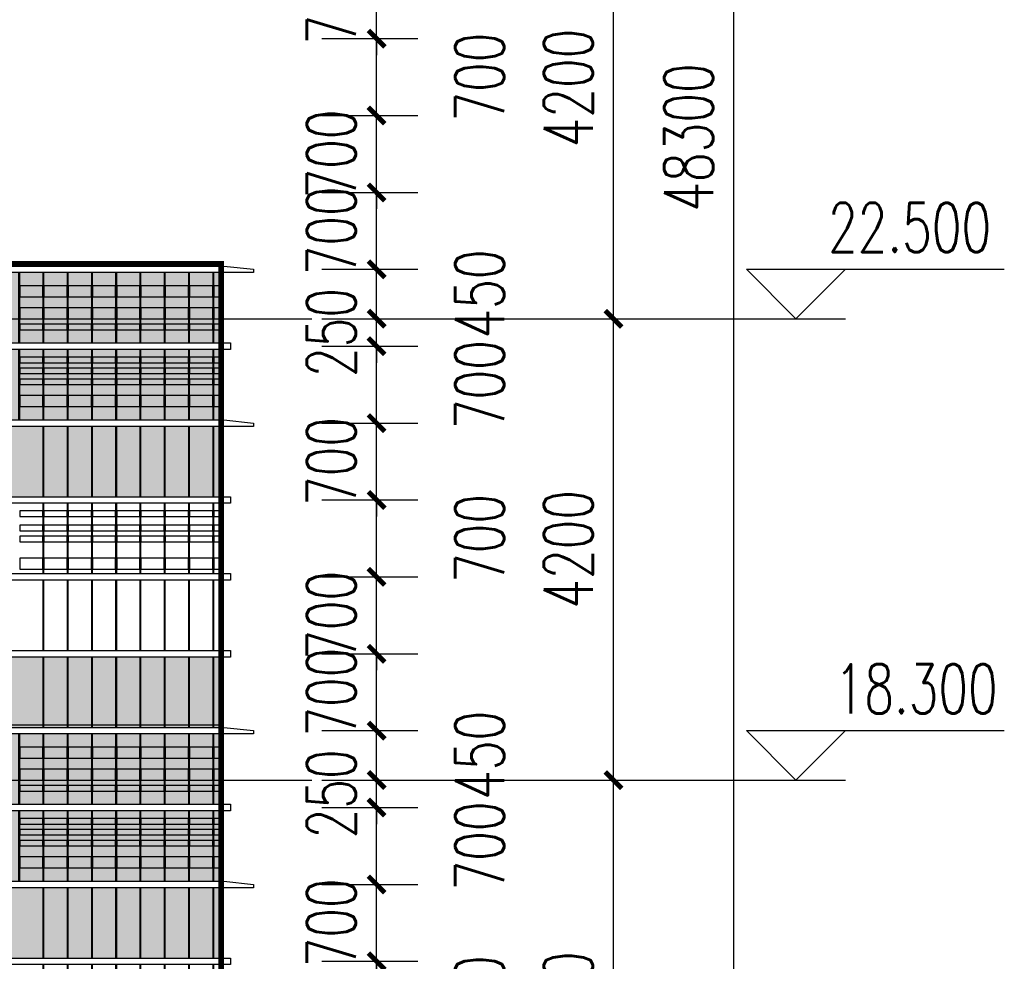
# Model space of a CAD drawing. Header units: millimetres. Extents: x 708158 to 1984082, y -168213 to -53.
# Tile 148 of 220: x 1010894 to 1019861, y -69307 to -60734. Entities that reach past the tile are written whole.
import ezdxf

# ---------------------------------------------------------------- set-up
doc = ezdxf.new("R2010")
doc.units = ezdxf.units.MM
doc.header["$LTSCALE"] = 1000
doc.linetypes.add('DOTE', pattern=[2.42, 2, -0.2, 0.02, -0.2])
doc.layers.get('0').update_dxf_attribs({"color": 8})
for name, color, linetype in [('A-AXIS', 1, 'DOTE'), ('A-看线', 63, 'Continuous'), ('DIM_ELEV', 3, 'Continuous'), ('PUB_DIM', 3, 'Continuous'), ('PUB_TEXT', 7, 'Continuous'), ('WINDOW', 4, 'Continuous'), ('立面加粗', 5, 'Continuous'), ('立面填充线2 穿孔板', 105, 'Continuous'), ('立面窗户线', 21, 'Continuous')]:
    doc.layers.add(name, color=color, linetype=linetype)
doc.styles.add('_TCH_DIM', font='SIMPLEX', dxfattribs={"bigfont": 'GBCBIG'})
doc.styles.add('_TCH_DIM_T3', font='SIMPLEX', dxfattribs={"width": 0.705882, "bigfont": 'GBCBIG'})
doc.dimstyles.new('_TCH_ARCH&&150', dxfattribs={"dimtxt": 446.25, "dimasz": 150, "dimexe": 375, "dimexo": 450, "dimgap": 189.375, "dimtad": 1, "dimdec": 0, "dimzin": 0, "dimdsep": 46, "dimtxsty": '_TCH_DIM_T3', "dimblk": 'ARCHTICK', "dimcen": 0.09, "dimclrt": 7, "dimazin": 2, "dimtfac": 1, "dimtdec": 0, "dimtix": 1, "dimtmove": 2, "dimatfit": 3, "dimfxl": 1, "dimtolj": 1, "dimtzin": 0, "dimarcsym": 0})

# ---------------------------------------------------------------- blocks, each defined once
blk = doc.blocks.new('A$C6C435C1E')
at = {"layer": '立面填充线2 穿孔板'}
for points in [[(-5, 420), (-14378.2, 420), (-14378.2, -220), (-5, -220)], [(-5, -280), (-14378.2, -280), (-14378.2, -920), (-5, -920)], [(-5, -980), (-14378.2, -980), (-14378.2, -1620), (-5, -1620)], [(-5, -3080), (-14378.2, -3080), (-14378.2, -3720), (-5, -3720)]]:
    blk.add_hatch(color=256, dxfattribs=at).paths.add_polyline_path(points)
at = {"layer": 'A-看线'}
for points in [[(-5, 420), (-14378.2, 420), (-14378.2, -220), (-5, -220)], [(-1619.2, 300), (-1830, 300), (-1830, 200), (-1619.2, 200)], [(-1398.4, 300), (-1609.2, 300), (-1609.2, 200), (-1398.4, 200)], [(-1177.5, 300), (-1388.4, 300), (-1388.4, 200), (-1177.5, 200)], [(-956.7, 300), (-1167.5, 300), (-1167.5, 200), (-956.7, 200)], [(-735.9, 300), (-946.7, 300), (-946.7, 200), (-735.9, 200)], [(-515, 300), (-725.9, 300), (-725.9, 200), (-515, 200)], [(-294.2, 300), (-505, 300), (-505, 200), (-294.2, 200)], [(-72.6, 300), (-284.2, 300), (-284.2, 200), (-72.6, 200)], [(-5, 300), (-62.6, 300), (-62.6, 200), (-5, 200)], [(-1619.2, 100), (-1830, 100), (-1830, 0), (-1619.2, 0)], [(-1398.4, 100), (-1609.2, 100), (-1609.2, 0), (-1398.4, 0)], [(-1177.5, 100), (-1388.4, 100), (-1388.4, 0), (-1177.5, 0)], [(-956.7, 100), (-1167.5, 100), (-1167.5, 0), (-956.7, 0)], [(-735.9, 100), (-946.7, 100), (-946.7, 0), (-735.9, 0)], [(-515, 100), (-725.9, 100), (-725.9, 0), (-515, 0)], [(-294.2, 100), (-505, 100), (-505, 0), (-294.2, 0)], [(-72.6, 100), (-284.2, 100), (-284.2, 0), (-72.6, 0)], [(-5, 100), (-62.6, 100), (-62.6, 0), (-5, 0)], [(-1619.2, -50), (-1830, -50), (-1830, -100), (-1619.2, -100)], [(-1398.4, -50), (-1609.2, -50), (-1609.2, -100), (-1398.4, -100)], [(-1177.5, -50), (-1388.4, -50), (-1388.4, -100), (-1177.5, -100)], [(-956.7, -50), (-1167.5, -50), (-1167.5, -100), (-956.7, -100)], [(-735.9, -50), (-946.7, -50), (-946.7, -100), (-735.9, -100)], [(-515, -50), (-725.9, -50), (-725.9, -100), (-515, -100)], [(-294.2, -50), (-505, -50), (-505, -100), (-294.2, -100)], [(-72.6, -50), (-284.2, -50), (-284.2, -100), (-72.6, -100)], [(-5, -50), (-62.6, -50), (-62.6, -100), (-5, -100)], [(-5, -280), (-14378.2, -280), (-14378.2, -920), (-5, -920)], [(-1619.2, -350), (-1830, -350), (-1830, -400), (-1619.2, -400)], [(-1398.4, -350), (-1609.2, -350), (-1609.2, -400), (-1398.4, -400)], [(-1177.5, -350), (-1388.4, -350), (-1388.4, -400), (-1177.5, -400)], [(-956.7, -350), (-1167.5, -350), (-1167.5, -400), (-956.7, -400)], [(-735.9, -350), (-946.7, -350), (-946.7, -400), (-735.9, -400)], [(-515, -350), (-725.9, -350), (-725.9, -400), (-515, -400)], [(-294.2, -350), (-505, -350), (-505, -400), (-294.2, -400)], [(-72.6, -350), (-284.2, -350), (-284.2, -400), (-72.6, -400)], [(-5, -350), (-62.6, -350), (-62.6, -400), (-5, -400)], [(-1619.2, -450), (-1830, -450), (-1830, -500), (-1619.2, -500)], [(-1398.4, -450), (-1609.2, -450), (-1609.2, -500), (-1398.4, -500)], [(-1177.5, -450), (-1388.4, -450), (-1388.4, -500), (-1177.5, -500)], [(-956.7, -450), (-1167.5, -450), (-1167.5, -500), (-956.7, -500)], [(-735.9, -450), (-946.7, -450), (-946.7, -500), (-735.9, -500)], [(-515, -450), (-725.9, -450), (-725.9, -500), (-515, -500)], [(-294.2, -450), (-505, -450), (-505, -500), (-294.2, -500)], [(-72.6, -450), (-284.2, -450), (-284.2, -500), (-72.6, -500)], [(-5, -450), (-62.6, -450), (-62.6, -500), (-5, -500)], [(-1619.2, -550), (-1830, -550), (-1830, -600), (-1619.2, -600)], [(-1398.4, -550), (-1609.2, -550), (-1609.2, -600), (-1398.4, -600)], [(-1177.5, -550), (-1388.4, -550), (-1388.4, -600), (-1177.5, -600)], [(-956.7, -550), (-1167.5, -550), (-1167.5, -600), (-956.7, -600)], [(-735.9, -550), (-946.7, -550), (-946.7, -600), (-735.9, -600)], [(-515, -550), (-725.9, -550), (-725.9, -600), (-515, -600)], [(-294.2, -550), (-505, -550), (-505, -600), (-294.2, -600)], [(-72.6, -550), (-284.2, -550), (-284.2, -600), (-72.6, -600)], [(-5, -550), (-62.6, -550), (-62.6, -600), (-5, -600)], [(-1619.2, -700), (-1830, -700), (-1830, -800), (-1619.2, -800)], [(-1398.4, -700), (-1609.2, -700), (-1609.2, -800), (-1398.4, -800)], [(-1177.5, -700), (-1388.4, -700), (-1388.4, -800), (-1177.5, -800)], [(-956.7, -700), (-1167.5, -700), (-1167.5, -800), (-956.7, -800)], [(-735.9, -700), (-946.7, -700), (-946.7, -800), (-735.9, -800)], [(-515, -700), (-725.9, -700), (-725.9, -800), (-515, -800)], [(-294.2, -700), (-505, -700), (-505, -800), (-294.2, -800)], [(-72.6, -700), (-284.2, -700), (-284.2, -800), (-72.6, -800)], [(-5, -700), (-62.6, -700), (-62.6, -800), (-5, -800)], [(-5, -980), (-14378.2, -980), (-14378.2, -1620), (-5, -1620)], [(-1619.2, -1750), (-1830, -1750), (-1830, -1800), (-1619.2, -1800)], [(-1398.4, -1750), (-1609.2, -1750), (-1609.2, -1800), (-1398.4, -1800)], [(-1177.5, -1750), (-1388.4, -1750), (-1388.4, -1800), (-1177.5, -1800)], [(-956.7, -1750), (-1167.5, -1750), (-1167.5, -1800), (-956.7, -1800)], [(-735.9, -1750), (-946.7, -1750), (-946.7, -1800), (-735.9, -1800)], [(-515, -1750), (-725.9, -1750), (-725.9, -1800), (-515, -1800)], [(-294.2, -1750), (-505, -1750), (-505, -1800), (-294.2, -1800)], [(-72.6, -1750), (-284.2, -1750), (-284.2, -1800), (-72.6, -1800)], [(-5, -1750), (-62.6, -1750), (-62.6, -1800), (-5, -1800)], [(-1619.2, -1880), (-1830, -1880), (-1830, -1930), (-1619.2, -1930)], [(-1398.4, -1880), (-1609.2, -1880), (-1609.2, -1930), (-1398.4, -1930)], [(-1177.5, -1880), (-1388.4, -1880), (-1388.4, -1930), (-1177.5, -1930)], [(-956.7, -1880), (-1167.5, -1880), (-1167.5, -1930), (-956.7, -1930)], [(-735.9, -1880), (-946.7, -1880), (-946.7, -1930), (-735.9, -1930)], [(-515, -1880), (-725.9, -1880), (-725.9, -1930), (-515, -1930)], [(-294.2, -1880), (-505, -1880), (-505, -1930), (-294.2, -1930)], [(-72.6, -1880), (-284.2, -1880), (-284.2, -1930), (-72.6, -1930)], [(-5, -1880), (-62.6, -1880), (-62.6, -1930), (-5, -1930)], [(-1619.2, -1980), (-1830, -1980), (-1830, -2030), (-1619.2, -2030)], [(-1398.4, -1980), (-1609.2, -1980), (-1609.2, -2030), (-1398.4, -2030)], [(-1177.5, -1980), (-1388.4, -1980), (-1388.4, -2030), (-1177.5, -2030)], [(-956.7, -1980), (-1167.5, -1980), (-1167.5, -2030), (-956.7, -2030)], [(-735.9, -1980), (-946.7, -1980), (-946.7, -2030), (-735.9, -2030)], [(-515, -1980), (-725.9, -1980), (-725.9, -2030), (-515, -2030)], [(-294.2, -1980), (-505, -1980), (-505, -2030), (-294.2, -2030)], [(-72.6, -1980), (-284.2, -1980), (-284.2, -2030), (-72.6, -2030)], [(-5, -1980), (-62.6, -1980), (-62.6, -2030), (-5, -2030)], [(-1619.2, -2180), (-1830, -2180), (-1830, -2280), (-1619.2, -2280)], [(-1398.4, -2180), (-1609.2, -2180), (-1609.2, -2280), (-1398.4, -2280)], [(-1177.5, -2180), (-1388.4, -2180), (-1388.4, -2280), (-1177.5, -2280)], [(-956.7, -2180), (-1167.5, -2180), (-1167.5, -2280), (-956.7, -2280)], [(-735.9, -2180), (-946.7, -2180), (-946.7, -2280), (-735.9, -2280)], [(-515, -2180), (-725.9, -2180), (-725.9, -2280), (-515, -2280)], [(-294.2, -2180), (-505, -2180), (-505, -2280), (-294.2, -2280)], [(-72.6, -2180), (-284.2, -2180), (-284.2, -2280), (-72.6, -2280)], [(-5, -2180), (-62.6, -2180), (-62.6, -2280), (-5, -2280)], [(-5, -3080), (-14378.2, -3080), (-14378.2, -3720), (-5, -3720)]]:
    blk.add_lwpolyline(points, close=True, dxfattribs=at)
at = {"layer": 'WINDOW'}
for points in [[(-1830, 420), (-1840, 420), (-1840, -220), (-1830, -220)], [(-1609.2, 420), (-1619.2, 420), (-1619.2, -220), (-1609.2, -220)], [(-1388.4, 420), (-1398.4, 420), (-1398.4, -220), (-1388.4, -220)], [(-1167.5, 420), (-1177.5, 420), (-1177.5, -220), (-1167.5, -220)], [(-946.7, 420), (-956.7, 420), (-956.7, -220), (-946.7, -220)], [(-725.9, 420), (-735.9, 420), (-735.9, -220), (-725.9, -220)], [(-505, 420), (-515, 420), (-515, -220), (-505, -220)], [(-284.2, 420), (-294.2, 420), (-294.2, -220), (-284.2, -220)], [(-62.6, 420), (-72.6, 420), (-72.6, -220), (-62.6, -220)], [(5, 420), (-5, 420), (-5, -220), (5, -220)], [(-1830, -280), (-1840, -280), (-1840, -920), (-1830, -920)], [(-1609.2, -280), (-1619.2, -280), (-1619.2, -920), (-1609.2, -920)], [(-1388.4, -280), (-1398.4, -280), (-1398.4, -920), (-1388.4, -920)], [(-1167.5, -280), (-1177.5, -280), (-1177.5, -920), (-1167.5, -920)], [(-946.7, -280), (-956.7, -280), (-956.7, -920), (-946.7, -920)], [(-725.9, -280), (-735.9, -280), (-735.9, -920), (-725.9, -920)], [(-505, -280), (-515, -280), (-515, -920), (-505, -920)], [(-284.2, -280), (-294.2, -280), (-294.2, -920), (-284.2, -920)], [(-62.6, -280), (-72.6, -280), (-72.6, -920), (-62.6, -920)], [(5, -280), (-5, -280), (-5, -920), (5, -920)], [(-1609.2, -980), (-1619.2, -980), (-1619.2, -1620), (-1609.2, -1620)], [(-1388.4, -980), (-1398.4, -980), (-1398.4, -1620), (-1388.4, -1620)], [(-1167.5, -980), (-1177.5, -980), (-1177.5, -1620), (-1167.5, -1620)], [(-946.7, -980), (-956.7, -980), (-956.7, -1620), (-946.7, -1620)], [(-725.9, -980), (-735.9, -980), (-735.9, -1620), (-725.9, -1620)], [(-505, -980), (-515, -980), (-515, -1620), (-505, -1620)], [(-284.2, -980), (-294.2, -980), (-294.2, -1620), (-284.2, -1620)], [(-62.6, -980), (-72.6, -980), (-72.6, -1620), (-62.6, -1620)], [(5, -980), (-5, -980), (-5, -1620), (5, -1620)], [(-1609.2, -1680), (-1619.2, -1680), (-1619.2, -2320), (-1609.2, -2320)], [(-1388.4, -1680), (-1398.4, -1680), (-1398.4, -2320), (-1388.4, -2320)], [(-1167.5, -1680), (-1177.5, -1680), (-1177.5, -2320), (-1167.5, -2320)], [(-946.7, -1680), (-956.7, -1680), (-956.7, -2320), (-946.7, -2320)], [(-725.9, -1680), (-735.9, -1680), (-735.9, -2320), (-725.9, -2320)], [(-505, -1680), (-515, -1680), (-515, -2320), (-505, -2320)], [(-284.2, -1680), (-294.2, -1680), (-294.2, -2320), (-284.2, -2320)], [(-62.6, -1680), (-72.6, -1680), (-72.6, -2320), (-62.6, -2320)], [(5, -1680), (-5, -1680), (-5, -2320), (5, -2320)], [(-1609.2, -2380), (-1619.2, -2380), (-1619.2, -3020), (-1609.2, -3020)], [(-1388.4, -2380), (-1398.4, -2380), (-1398.4, -3020), (-1388.4, -3020)], [(-1167.5, -2380), (-1177.5, -2380), (-1177.5, -3020), (-1167.5, -3020)], [(-946.7, -2380), (-956.7, -2380), (-956.7, -3020), (-946.7, -3020)], [(-725.9, -2380), (-735.9, -2380), (-735.9, -3020), (-725.9, -3020)], [(-505, -2380), (-515, -2380), (-515, -3020), (-505, -3020)], [(-284.2, -2380), (-294.2, -2380), (-294.2, -3020), (-284.2, -3020)], [(-62.6, -2380), (-72.6, -2380), (-72.6, -3020), (-62.6, -3020)], [(5, -2380), (-5, -2380), (-5, -3020), (5, -3020)], [(-1609.2, -3080), (-1619.2, -3080), (-1619.2, -3720), (-1609.2, -3720)], [(-1388.4, -3080), (-1398.4, -3080), (-1398.4, -3720), (-1388.4, -3720)], [(-1167.5, -3080), (-1177.5, -3080), (-1177.5, -3720), (-1167.5, -3720)], [(-946.7, -3080), (-956.7, -3080), (-956.7, -3720), (-946.7, -3720)], [(-725.9, -3080), (-735.9, -3080), (-735.9, -3720), (-725.9, -3720)], [(-505, -3080), (-515, -3080), (-515, -3720), (-505, -3720)], [(-284.2, -3080), (-294.2, -3080), (-294.2, -3720), (-284.2, -3720)], [(-62.6, -3080), (-72.6, -3080), (-72.6, -3720), (-62.6, -3720)], [(5, -3080), (-5, -3080), (-5, -3720), (5, -3720)]]:
    blk.add_lwpolyline(points, close=True, dxfattribs=at)
at = {"layer": '立面窗户线'}
for points in [[(-2683.2, 480), (0, 480), (30, 480), (300, 450), (300, 420), (0, 420), (-2683.2, 420)], [(-2683.2, -220), (0, -220), (90, -220), (90, -280), (0, -280), (-2683.2, -280)], [(-2683.2, -920), (0, -920), (30, -920), (300, -950), (300, -980), (0, -980), (-2683.2, -980)], [(-2683.2, -1620), (0, -1620), (90, -1620), (90, -1680), (0, -1680), (-2683.2, -1680)], [(-2683.2, -2320), (0, -2320), (90, -2320), (90, -2380), (0, -2380), (-2683.2, -2380)], [(-2683.2, -3020), (0, -3020), (90, -3020), (90, -3080), (0, -3080), (-2683.2, -3080)]]:
    blk.add_lwpolyline(points, dxfattribs=at)
blk.add_lwpolyline([(5, 500), (-2678.2, 500), (-2678.2, 480), (5, 480)], close=True, dxfattribs=at)
blk = doc.blocks.new('_ArchTick')
at = {"color": 0, "linetype": 'ByBlock', "const_width": 0.3}
blk.add_lwpolyline([(-0.5, -0.5), (0.5, 0.5)], dxfattribs=at)
blk = doc.blocks.new('*D362')
at = {"layer": 'Defpoints', "color": 0, "transparency": 16777216}
for p in [(1013196.3, -69306.7), (1014144.1, -69306.7), (1013196.3, -70006.7)]:
    blk.add_point(p, dxfattribs=at)
at = {"layer": 'PUB_DIM', "color": 0, "lineweight": -2, "transparency": 16777216}
for p, q in [((1013646.3, -69306.7), (1014519.1, -69306.7)), ((1014144.1, -70006.7), (1014144.1, -69306.7)), ((1013646.3, -70006.7), (1014519.1, -70006.7))]:
    blk.add_line(p, q, dxfattribs=at)
at = {"layer": 'PUB_DIM', "color": 0, "lineweight": -2, "transparency": 16777216, "xscale": 150, "yscale": 150, "zscale": 150}
for p, rotation in [((1014144.1, -69306.7), 90), ((1014144.1, -70006.7), 270)]:
    blk.add_blockref('_ArchTick', p, dxfattribs=dict(at, rotation=rotation))
at = {"layer": 'PUB_DIM', "color": 7, "transparency": 16777216, "insert": (1015081.6, -69656.7), "char_height": 446.25, "attachment_point": 5, "rotation": 90, "style": '_TCH_DIM_T3'}
blk.add_mtext('\\A1;700', dxfattribs=at)
blk = doc.blocks.new('*D363')
at = {"layer": 'Defpoints', "color": 0, "transparency": 16777216}
for p in [(1013196.3, -68606.7), (1014144.1, -68606.7), (1013196.3, -69306.7)]:
    blk.add_point(p, dxfattribs=at)
at = {"layer": 'PUB_DIM', "color": 0, "lineweight": -2, "transparency": 16777216}
for p, q in [((1014144.1, -68606.7), (1014144.1, -68456.7)), ((1013646.3, -68606.7), (1014519.1, -68606.7)), ((1014144.1, -69306.7), (1014144.1, -68606.7)), ((1013646.3, -69306.7), (1014519.1, -69306.7)), ((1014144.1, -69306.7), (1014144.1, -69456.7))]:
    blk.add_line(p, q, dxfattribs=at)
at = {"layer": 'PUB_DIM', "color": 0, "lineweight": -2, "transparency": 16777216, "xscale": 150, "yscale": 150, "zscale": 150}
for p, rotation in [((1014144.1, -68606.7), 270), ((1014144.1, -69306.7), 90)]:
    blk.add_blockref('_ArchTick', p, dxfattribs=dict(at, rotation=rotation))
at = {"layer": 'PUB_DIM', "color": 7, "transparency": 16777216, "insert": (1013731.6, -68956.7), "char_height": 446.25, "attachment_point": 5, "rotation": 90, "style": '_TCH_DIM_T3'}
blk.add_mtext('\\A1;700', dxfattribs=at)
blk = doc.blocks.new('*D364')
at = {"layer": 'Defpoints', "color": 0, "transparency": 16777216}
for p in [(1013196.3, -67906.7), (1014144.1, -67906.7), (1013196.3, -68606.7)]:
    blk.add_point(p, dxfattribs=at)
at = {"layer": 'PUB_DIM', "color": 0, "lineweight": -2, "transparency": 16777216}
for p, q in [((1013646.3, -67906.7), (1014519.1, -67906.7)), ((1014144.1, -68606.7), (1014144.1, -67906.7)), ((1013646.3, -68606.7), (1014519.1, -68606.7))]:
    blk.add_line(p, q, dxfattribs=at)
at = {"layer": 'PUB_DIM', "color": 0, "lineweight": -2, "transparency": 16777216, "xscale": 150, "yscale": 150, "zscale": 150}
for p, rotation in [((1014144.1, -67906.7), 90), ((1014144.1, -68606.7), 270)]:
    blk.add_blockref('_ArchTick', p, dxfattribs=dict(at, rotation=rotation))
at = {"layer": 'PUB_DIM', "color": 7, "transparency": 16777216, "insert": (1015081.6, -68256.7), "char_height": 446.25, "attachment_point": 5, "rotation": 90, "style": '_TCH_DIM_T3'}
blk.add_mtext('\\A1;700', dxfattribs=at)
blk = doc.blocks.new('*D365')
at = {"layer": 'Defpoints', "color": 0, "transparency": 16777216}
for p in [(1013196.3, -67656.7), (1014144.1, -67656.7), (1013196.3, -67906.7)]:
    blk.add_point(p, dxfattribs=at)
at = {"layer": 'PUB_DIM', "color": 0, "lineweight": -2, "transparency": 16777216}
for p, q in [((1014144.1, -67656.7), (1014144.1, -67506.7)), ((1013646.3, -67656.7), (1014519.1, -67656.7)), ((1014144.1, -67906.7), (1014144.1, -67656.7)), ((1013646.3, -67906.7), (1014519.1, -67906.7)), ((1014144.1, -67906.7), (1014144.1, -68056.7))]:
    blk.add_line(p, q, dxfattribs=at)
at = {"layer": 'PUB_DIM', "color": 0, "lineweight": -2, "transparency": 16777216, "xscale": 150, "yscale": 150, "zscale": 150}
for p, rotation in [((1014144.1, -67656.7), 270), ((1014144.1, -67906.7), 90)]:
    blk.add_blockref('_ArchTick', p, dxfattribs=dict(at, rotation=rotation))
at = {"layer": 'PUB_DIM', "color": 7, "transparency": 16777216, "insert": (1013731.6, -67781.7), "char_height": 446.25, "attachment_point": 5, "rotation": 90, "style": '_TCH_DIM_T3'}
blk.add_mtext('\\A1;250', dxfattribs=at)
blk = doc.blocks.new('*D366')
at = {"layer": 'Defpoints', "color": 0, "transparency": 16777216}
for p in [(1013196.3, -67206.7), (1014144.1, -67206.7), (1013196.3, -67656.7)]:
    blk.add_point(p, dxfattribs=at)
at = {"layer": 'PUB_DIM', "color": 0, "lineweight": -2, "transparency": 16777216}
for p, q in [((1013646.3, -67206.7), (1014519.1, -67206.7)), ((1014144.1, -67656.7), (1014144.1, -67206.7)), ((1013646.3, -67656.7), (1014519.1, -67656.7))]:
    blk.add_line(p, q, dxfattribs=at)
at = {"layer": 'PUB_DIM', "color": 0, "lineweight": -2, "transparency": 16777216, "xscale": 150, "yscale": 150, "zscale": 150}
for p, rotation in [((1014144.1, -67206.7), 90), ((1014144.1, -67656.7), 270)]:
    blk.add_blockref('_ArchTick', p, dxfattribs=dict(at, rotation=rotation))
at = {"layer": 'PUB_DIM', "color": 7, "transparency": 16777216, "insert": (1015081.6, -67431.7), "char_height": 446.25, "attachment_point": 5, "rotation": 90, "style": '_TCH_DIM_T3'}
blk.add_mtext('\\A1;450', dxfattribs=at)
blk = doc.blocks.new('*D367')
at = {"layer": 'Defpoints', "color": 0, "transparency": 16777216}
for p in [(1013196.3, -66506.7), (1014144.1, -66506.7), (1013196.3, -67206.7)]:
    blk.add_point(p, dxfattribs=at)
at = {"layer": 'PUB_DIM', "color": 0, "lineweight": -2, "transparency": 16777216}
for p, q in [((1013646.3, -66506.7), (1014519.1, -66506.7)), ((1014144.1, -67206.7), (1014144.1, -66506.7)), ((1013646.3, -67206.7), (1014519.1, -67206.7))]:
    blk.add_line(p, q, dxfattribs=at)
at = {"layer": 'PUB_DIM', "color": 0, "lineweight": -2, "transparency": 16777216, "xscale": 150, "yscale": 150, "zscale": 150}
for p, rotation in [((1014144.1, -66506.7), 90), ((1014144.1, -67206.7), 270)]:
    blk.add_blockref('_ArchTick', p, dxfattribs=dict(at, rotation=rotation))
at = {"layer": 'PUB_DIM', "color": 7, "transparency": 16777216, "insert": (1013731.6, -66856.7), "char_height": 446.25, "attachment_point": 5, "rotation": 90, "style": '_TCH_DIM_T3'}
blk.add_mtext('\\A1;700', dxfattribs=at)
blk = doc.blocks.new('*D368')
at = {"layer": 'Defpoints', "color": 0, "transparency": 16777216}
for p in [(1013196.3, -65806.7), (1014144.1, -65806.7), (1013196.3, -66506.7)]:
    blk.add_point(p, dxfattribs=at)
at = {"layer": 'PUB_DIM', "color": 0, "lineweight": -2, "transparency": 16777216}
for p, q in [((1014144.1, -65806.7), (1014144.1, -65656.7)), ((1013646.3, -65806.7), (1014519.1, -65806.7)), ((1014144.1, -66506.7), (1014144.1, -65806.7)), ((1013646.3, -66506.7), (1014519.1, -66506.7)), ((1014144.1, -66506.7), (1014144.1, -66656.7))]:
    blk.add_line(p, q, dxfattribs=at)
at = {"layer": 'PUB_DIM', "color": 0, "lineweight": -2, "transparency": 16777216, "xscale": 150, "yscale": 150, "zscale": 150}
for p, rotation in [((1014144.1, -65806.7), 270), ((1014144.1, -66506.7), 90)]:
    blk.add_blockref('_ArchTick', p, dxfattribs=dict(at, rotation=rotation))
at = {"layer": 'PUB_DIM', "color": 7, "transparency": 16777216, "insert": (1013731.6, -66156.7), "char_height": 446.25, "attachment_point": 5, "rotation": 90, "style": '_TCH_DIM_T3'}
blk.add_mtext('\\A1;700', dxfattribs=at)
blk = doc.blocks.new('*D369')
at = {"layer": 'Defpoints', "color": 0, "transparency": 16777216}
for p in [(1013196.3, -65106.7), (1014144.1, -65106.7), (1013196.3, -65806.7)]:
    blk.add_point(p, dxfattribs=at)
at = {"layer": 'PUB_DIM', "color": 0, "lineweight": -2, "transparency": 16777216}
for p, q in [((1013646.3, -65106.7), (1014519.1, -65106.7)), ((1014144.1, -65806.7), (1014144.1, -65106.7)), ((1013646.3, -65806.7), (1014519.1, -65806.7))]:
    blk.add_line(p, q, dxfattribs=at)
at = {"layer": 'PUB_DIM', "color": 0, "lineweight": -2, "transparency": 16777216, "xscale": 150, "yscale": 150, "zscale": 150}
for p, rotation in [((1014144.1, -65106.7), 90), ((1014144.1, -65806.7), 270)]:
    blk.add_blockref('_ArchTick', p, dxfattribs=dict(at, rotation=rotation))
at = {"layer": 'PUB_DIM', "color": 7, "transparency": 16777216, "insert": (1015081.6, -65456.7), "char_height": 446.25, "attachment_point": 5, "rotation": 90, "style": '_TCH_DIM_T3'}
blk.add_mtext('\\A1;700', dxfattribs=at)
blk = doc.blocks.new('*D370')
at = {"layer": 'Defpoints', "color": 0, "transparency": 16777216}
for p in [(1013196.3, -64406.7), (1014144.1, -64406.7), (1013196.3, -65106.7)]:
    blk.add_point(p, dxfattribs=at)
at = {"layer": 'PUB_DIM', "color": 0, "lineweight": -2, "transparency": 16777216}
for p, q in [((1014144.1, -64406.7), (1014144.1, -64256.7)), ((1013646.3, -64406.7), (1014519.1, -64406.7)), ((1014144.1, -65106.7), (1014144.1, -64406.7)), ((1013646.3, -65106.7), (1014519.1, -65106.7)), ((1014144.1, -65106.7), (1014144.1, -65256.7))]:
    blk.add_line(p, q, dxfattribs=at)
at = {"layer": 'PUB_DIM', "color": 0, "lineweight": -2, "transparency": 16777216, "xscale": 150, "yscale": 150, "zscale": 150}
for p, rotation in [((1014144.1, -64406.7), 270), ((1014144.1, -65106.7), 90)]:
    blk.add_blockref('_ArchTick', p, dxfattribs=dict(at, rotation=rotation))
at = {"layer": 'PUB_DIM', "color": 7, "transparency": 16777216, "insert": (1013731.6, -64756.7), "char_height": 446.25, "attachment_point": 5, "rotation": 90, "style": '_TCH_DIM_T3'}
blk.add_mtext('\\A1;700', dxfattribs=at)
blk = doc.blocks.new('*D371')
at = {"layer": 'Defpoints', "color": 0, "transparency": 16777216}
for p in [(1013196.3, -63706.7), (1014144.1, -63706.7), (1013196.3, -64406.7)]:
    blk.add_point(p, dxfattribs=at)
at = {"layer": 'PUB_DIM', "color": 0, "lineweight": -2, "transparency": 16777216}
for p, q in [((1013646.3, -63706.7), (1014519.1, -63706.7)), ((1014144.1, -64406.7), (1014144.1, -63706.7)), ((1013646.3, -64406.7), (1014519.1, -64406.7))]:
    blk.add_line(p, q, dxfattribs=at)
at = {"layer": 'PUB_DIM', "color": 0, "lineweight": -2, "transparency": 16777216, "xscale": 150, "yscale": 150, "zscale": 150}
for p, rotation in [((1014144.1, -63706.7), 90), ((1014144.1, -64406.7), 270)]:
    blk.add_blockref('_ArchTick', p, dxfattribs=dict(at, rotation=rotation))
at = {"layer": 'PUB_DIM', "color": 7, "transparency": 16777216, "insert": (1015081.6, -64056.7), "char_height": 446.25, "attachment_point": 5, "rotation": 90, "style": '_TCH_DIM_T3'}
blk.add_mtext('\\A1;700', dxfattribs=at)
blk = doc.blocks.new('*D372')
at = {"layer": 'Defpoints', "color": 0, "transparency": 16777216}
for p in [(1013196.3, -63456.7), (1014144.1, -63456.7), (1013196.3, -63706.7)]:
    blk.add_point(p, dxfattribs=at)
at = {"layer": 'PUB_DIM', "color": 0, "lineweight": -2, "transparency": 16777216}
for p, q in [((1014144.1, -63456.7), (1014144.1, -63306.7)), ((1013646.3, -63456.7), (1014519.1, -63456.7)), ((1014144.1, -63706.7), (1014144.1, -63456.7)), ((1013646.3, -63706.7), (1014519.1, -63706.7)), ((1014144.1, -63706.7), (1014144.1, -63856.7))]:
    blk.add_line(p, q, dxfattribs=at)
at = {"layer": 'PUB_DIM', "color": 0, "lineweight": -2, "transparency": 16777216, "xscale": 150, "yscale": 150, "zscale": 150}
for p, rotation in [((1014144.1, -63456.7), 270), ((1014144.1, -63706.7), 90)]:
    blk.add_blockref('_ArchTick', p, dxfattribs=dict(at, rotation=rotation))
at = {"layer": 'PUB_DIM', "color": 7, "transparency": 16777216, "insert": (1013731.6, -63581.7), "char_height": 446.25, "attachment_point": 5, "rotation": 90, "style": '_TCH_DIM_T3'}
blk.add_mtext('\\A1;250', dxfattribs=at)
blk = doc.blocks.new('*D373')
at = {"layer": 'Defpoints', "color": 0, "transparency": 16777216}
for p in [(1013196.3, -63006.7), (1014144.1, -63006.7), (1013196.3, -63456.7)]:
    blk.add_point(p, dxfattribs=at)
at = {"layer": 'PUB_DIM', "color": 0, "lineweight": -2, "transparency": 16777216}
for p, q in [((1013646.3, -63006.7), (1014519.1, -63006.7)), ((1014144.1, -63456.7), (1014144.1, -63006.7)), ((1013646.3, -63456.7), (1014519.1, -63456.7))]:
    blk.add_line(p, q, dxfattribs=at)
at = {"layer": 'PUB_DIM', "color": 0, "lineweight": -2, "transparency": 16777216, "xscale": 150, "yscale": 150, "zscale": 150}
for p, rotation in [((1014144.1, -63006.7), 90), ((1014144.1, -63456.7), 270)]:
    blk.add_blockref('_ArchTick', p, dxfattribs=dict(at, rotation=rotation))
at = {"layer": 'PUB_DIM', "color": 7, "transparency": 16777216, "insert": (1015081.6, -63231.7), "char_height": 446.25, "attachment_point": 5, "rotation": 90, "style": '_TCH_DIM_T3'}
blk.add_mtext('\\A1;450', dxfattribs=at)
blk = doc.blocks.new('*D374')
at = {"layer": 'Defpoints', "color": 0, "transparency": 16777216}
for p in [(1013196.3, -62306.7), (1014144.1, -62306.7), (1013196.3, -63006.7)]:
    blk.add_point(p, dxfattribs=at)
at = {"layer": 'PUB_DIM', "color": 0, "lineweight": -2, "transparency": 16777216}
for p, q in [((1013646.3, -62306.7), (1014519.1, -62306.7)), ((1014144.1, -63006.7), (1014144.1, -62306.7)), ((1013646.3, -63006.7), (1014519.1, -63006.7))]:
    blk.add_line(p, q, dxfattribs=at)
at = {"layer": 'PUB_DIM', "color": 0, "lineweight": -2, "transparency": 16777216, "xscale": 150, "yscale": 150, "zscale": 150}
for p, rotation in [((1014144.1, -62306.7), 90), ((1014144.1, -63006.7), 270)]:
    blk.add_blockref('_ArchTick', p, dxfattribs=dict(at, rotation=rotation))
at = {"layer": 'PUB_DIM', "color": 7, "transparency": 16777216, "insert": (1013731.6, -62656.7), "char_height": 446.25, "attachment_point": 5, "rotation": 90, "style": '_TCH_DIM_T3'}
blk.add_mtext('\\A1;700', dxfattribs=at)
blk = doc.blocks.new('*D375')
at = {"layer": 'Defpoints', "color": 0, "transparency": 16777216}
for p in [(1013196.3, -61606.7), (1014144.1, -61606.7), (1013196.3, -62306.7)]:
    blk.add_point(p, dxfattribs=at)
at = {"layer": 'PUB_DIM', "color": 0, "lineweight": -2, "transparency": 16777216}
for p, q in [((1014144.1, -61606.7), (1014144.1, -61456.7)), ((1013646.3, -61606.7), (1014519.1, -61606.7)), ((1014144.1, -62306.7), (1014144.1, -61606.7)), ((1013646.3, -62306.7), (1014519.1, -62306.7)), ((1014144.1, -62306.7), (1014144.1, -62456.7))]:
    blk.add_line(p, q, dxfattribs=at)
at = {"layer": 'PUB_DIM', "color": 0, "lineweight": -2, "transparency": 16777216, "xscale": 150, "yscale": 150, "zscale": 150}
for p, rotation in [((1014144.1, -61606.7), 270), ((1014144.1, -62306.7), 90)]:
    blk.add_blockref('_ArchTick', p, dxfattribs=dict(at, rotation=rotation))
at = {"layer": 'PUB_DIM', "color": 7, "transparency": 16777216, "insert": (1013731.6, -61956.7), "char_height": 446.25, "attachment_point": 5, "rotation": 90, "style": '_TCH_DIM_T3'}
blk.add_mtext('\\A1;700', dxfattribs=at)
blk = doc.blocks.new('*D376')
at = {"layer": 'Defpoints', "color": 0, "transparency": 16777216}
for p in [(1013196.3, -60906.7), (1014144.1, -60906.7), (1013196.3, -61606.7)]:
    blk.add_point(p, dxfattribs=at)
at = {"layer": 'PUB_DIM', "color": 0, "lineweight": -2, "transparency": 16777216}
for p, q in [((1013646.3, -60906.7), (1014519.1, -60906.7)), ((1014144.1, -61606.7), (1014144.1, -60906.7)), ((1013646.3, -61606.7), (1014519.1, -61606.7))]:
    blk.add_line(p, q, dxfattribs=at)
at = {"layer": 'PUB_DIM', "color": 0, "lineweight": -2, "transparency": 16777216, "xscale": 150, "yscale": 150, "zscale": 150}
for p, rotation in [((1014144.1, -60906.7), 90), ((1014144.1, -61606.7), 270)]:
    blk.add_blockref('_ArchTick', p, dxfattribs=dict(at, rotation=rotation))
at = {"layer": 'PUB_DIM', "color": 7, "transparency": 16777216, "insert": (1015081.6, -61256.7), "char_height": 446.25, "attachment_point": 5, "rotation": 90, "style": '_TCH_DIM_T3'}
blk.add_mtext('\\A1;700', dxfattribs=at)
blk = doc.blocks.new('*D377')
at = {"layer": 'Defpoints', "color": 0, "transparency": 16777216}
for p in [(1013196.3, -60206.7), (1014144.1, -60206.7), (1013196.3, -60906.7)]:
    blk.add_point(p, dxfattribs=at)
at = {"layer": 'PUB_DIM', "color": 0, "lineweight": -2, "transparency": 16777216}
for p, q in [((1014144.1, -60206.7), (1014144.1, -60056.7)), ((1013646.3, -60206.7), (1014519.1, -60206.7)), ((1014144.1, -60906.7), (1014144.1, -60206.7)), ((1013646.3, -60906.7), (1014519.1, -60906.7)), ((1014144.1, -60906.7), (1014144.1, -61056.7))]:
    blk.add_line(p, q, dxfattribs=at)
at = {"layer": 'PUB_DIM', "color": 0, "lineweight": -2, "transparency": 16777216, "xscale": 150, "yscale": 150, "zscale": 150}
for p, rotation in [((1014144.1, -60206.7), 270), ((1014144.1, -60906.7), 90)]:
    blk.add_blockref('_ArchTick', p, dxfattribs=dict(at, rotation=rotation))
at = {"layer": 'PUB_DIM', "color": 7, "transparency": 16777216, "insert": (1013731.6, -60556.7), "char_height": 446.25, "attachment_point": 5, "rotation": 90, "style": '_TCH_DIM_T3'}
blk.add_mtext('\\A1;700', dxfattribs=at)
blk = doc.blocks.new('*D767')
at = {"layer": 'Defpoints', "color": 0, "transparency": 16777216}
for p in [(1014925.4, -37656.7), (1017398.6, -37656.7), (1014925.4, -85956.7)]:
    blk.add_point(p, dxfattribs=at)
at = {"layer": 'PUB_DIM', "color": 0, "lineweight": -2, "transparency": 16777216}
for p, q in [((1015375.4, -37656.7), (1017773.6, -37656.7)), ((1017398.6, -85956.7), (1017398.6, -37656.7)), ((1015375.4, -85956.7), (1017773.6, -85956.7))]:
    blk.add_line(p, q, dxfattribs=at)
at = {"layer": 'PUB_DIM', "color": 0, "lineweight": -2, "transparency": 16777216, "xscale": 150, "yscale": 150, "zscale": 150}
for p, rotation in [((1017398.6, -37656.7), 90), ((1017398.6, -85956.7), 270)]:
    blk.add_blockref('_ArchTick', p, dxfattribs=dict(at, rotation=rotation))
at = {"layer": 'PUB_DIM', "color": 7, "transparency": 16777216, "insert": (1016986.1, -61806.7), "char_height": 446.25, "attachment_point": 5, "rotation": 90, "style": '_TCH_DIM_T3'}
blk.add_mtext('\\A1;48300', dxfattribs=at)
blk = doc.blocks.new('*D771')
at = {"layer": 'Defpoints', "color": 0, "transparency": 16777216}
for p in [(1014925.4, -67656.7), (1016302.2, -67656.7), (1014925.4, -71856.7)]:
    blk.add_point(p, dxfattribs=at)
at = {"layer": 'PUB_DIM', "color": 0, "lineweight": -2, "transparency": 16777216}
for p, q in [((1015375.4, -67656.7), (1016677.2, -67656.7)), ((1016302.2, -71856.7), (1016302.2, -67656.7)), ((1015375.4, -71856.7), (1016677.2, -71856.7))]:
    blk.add_line(p, q, dxfattribs=at)
at = {"layer": 'PUB_DIM', "color": 0, "lineweight": -2, "transparency": 16777216, "xscale": 150, "yscale": 150, "zscale": 150}
for p, rotation in [((1016302.2, -67656.7), 90), ((1016302.2, -71856.7), 270)]:
    blk.add_blockref('_ArchTick', p, dxfattribs=dict(at, rotation=rotation))
at = {"layer": 'PUB_DIM', "color": 7, "transparency": 16777216, "insert": (1015889.7, -69756.7), "char_height": 446.25, "attachment_point": 5, "rotation": 90, "style": '_TCH_DIM_T3'}
blk.add_mtext('\\A1;4200', dxfattribs=at)
blk = doc.blocks.new('*D772')
at = {"layer": 'Defpoints', "color": 0, "transparency": 16777216}
for p in [(1014925.4, -63456.7), (1016302.2, -63456.7), (1014925.4, -67656.7)]:
    blk.add_point(p, dxfattribs=at)
at = {"layer": 'PUB_DIM', "color": 0, "lineweight": -2, "transparency": 16777216}
for p, q in [((1015375.4, -63456.7), (1016677.2, -63456.7)), ((1016302.2, -67656.7), (1016302.2, -63456.7)), ((1015375.4, -67656.7), (1016677.2, -67656.7))]:
    blk.add_line(p, q, dxfattribs=at)
at = {"layer": 'PUB_DIM', "color": 0, "lineweight": -2, "transparency": 16777216, "xscale": 150, "yscale": 150, "zscale": 150}
for p, rotation in [((1016302.2, -63456.7), 90), ((1016302.2, -67656.7), 270)]:
    blk.add_blockref('_ArchTick', p, dxfattribs=dict(at, rotation=rotation))
at = {"layer": 'PUB_DIM', "color": 7, "transparency": 16777216, "insert": (1015889.7, -65556.7), "char_height": 446.25, "attachment_point": 5, "rotation": 90, "style": '_TCH_DIM_T3'}
blk.add_mtext('\\A1;4200', dxfattribs=at)
blk = doc.blocks.new('*D773')
at = {"layer": 'Defpoints', "color": 0, "transparency": 16777216}
for p in [(1014925.4, -59256.7), (1016302.2, -59256.7), (1014925.4, -63456.7)]:
    blk.add_point(p, dxfattribs=at)
at = {"layer": 'PUB_DIM', "color": 0, "lineweight": -2, "transparency": 16777216}
for p, q in [((1015375.4, -59256.7), (1016677.2, -59256.7)), ((1016302.2, -63456.7), (1016302.2, -59256.7)), ((1015375.4, -63456.7), (1016677.2, -63456.7))]:
    blk.add_line(p, q, dxfattribs=at)
at = {"layer": 'PUB_DIM', "color": 0, "lineweight": -2, "transparency": 16777216, "xscale": 150, "yscale": 150, "zscale": 150}
for p, rotation in [((1016302.2, -59256.7), 90), ((1016302.2, -63456.7), 270)]:
    blk.add_blockref('_ArchTick', p, dxfattribs=dict(at, rotation=rotation))
at = {"layer": 'PUB_DIM', "color": 7, "transparency": 16777216, "insert": (1015889.7, -61356.7), "char_height": 446.25, "attachment_point": 5, "rotation": 90, "style": '_TCH_DIM_T3'}
blk.add_mtext('\\A1;4200', dxfattribs=at)

msp = doc.modelspace()

# ---------------------------------------------------------------- linework, layer by layer
at = {"layer": 'A-AXIS'}
for p, q in [((975254, -63456.7), (1017240.9, -63456.7)), ((975254, -67656.7), (1017240.9, -67656.7))]:
    msp.add_line(p, q, dxfattribs=at)
at = {"layer": 'DIM_ELEV'}
for p, q in [((1017963.1, -63456.7), (1017513.1, -63006.7)), ((1017513.1, -63006.7), (1019860.6, -63006.7)), ((1017963.1, -63456.7), (1018413.1, -63006.7)), ((1016913.1, -63456.7), (1018413.1, -63456.7)), ((1017963.1, -67656.7), (1017513.1, -67206.7)), ((1017513.1, -67206.7), (1019860.6, -67206.7)), ((1017963.1, -67656.7), (1018413.1, -67206.7)), ((1016913.1, -67656.7), (1018413.1, -67656.7))]:
    msp.add_line(p, q, dxfattribs=at)
at = {"layer": '立面加粗', "const_width": 50}
msp.add_lwpolyline([(1007361, -37656.7), (1010045.9, -37656.7), (1010045.9, -62956.7), (1012729.1, -62956.7), (1012729.1, -77826.6), (1010045.9, -77826.6), (1010045.9, -85896.7)], dxfattribs=at)

# ---------------------------------------------------------------- block references
for p in [(1012724.1, -63456.7), (1012724.1, -67656.7)]:
    msp.add_blockref('A$C6C435C1E', p)

# ---------------------------------------------------------------- texts
at = {"layer": 'PUB_TEXT', "style": '_TCH_DIM', "width": 0.705882}
for s, p in [('22.500', (1018255.6, -62849.2)), ('18.300', (1018315.6, -67049.2))]:
    msp.add_text(s, height=446.25, dxfattribs=at).set_placement(p)

# ---------------------------------------------------------------- dimensions: what is measured, and where the dimension line sits
at = {"layer": 'PUB_DIM'}
for p1, p2, distance, picture, middle in [((1014925.4, -85956.7), (1014925.4, -37656.7), -2473.1, '*D767', (1016986.1, -61806.7)), ((1014925.4, -63456.7), (1014925.4, -59256.7), -1376.7, '*D773', (1015889.7, -61356.7)), ((1013196.3, -60906.7), (1013196.3, -60206.7), -947.8, '*D377', (1013731.6, -60556.7)), ((1013196.3, -62306.7), (1013196.3, -61606.7), -947.8, '*D375', (1013731.6, -61956.7)), ((1013196.3, -63706.7), (1013196.3, -63456.7), -947.8, '*D372', (1013731.6, -63581.7)), ((1014925.4, -67656.7), (1014925.4, -63456.7), -1376.7, '*D772', (1015889.7, -65556.7)), ((1013196.3, -65106.7), (1013196.3, -64406.7), -947.8, '*D370', (1013731.6, -64756.7)), ((1013196.3, -66506.7), (1013196.3, -65806.7), -947.8, '*D368', (1013731.6, -66156.7)), ((1013196.3, -67906.7), (1013196.3, -67656.7), -947.8, '*D365', (1013731.6, -67781.7)), ((1014925.4, -71856.7), (1014925.4, -67656.7), -1376.7, '*D771', (1015889.7, -69756.7)), ((1013196.3, -69306.7), (1013196.3, -68606.7), -947.8, '*D363', (1013731.6, -68956.7))]:
    dim = msp.add_aligned_dim(p1=p1, p2=p2, distance=distance, dimstyle='_TCH_ARCH&&150', dxfattribs=at)
    dim.commit()
    dim.dimension.update_dxf_attribs({"geometry": picture, "text_midpoint": middle})
for base, p1, p2, picture, middle in [((1014144.1, -60906.7), (1013196.3, -61606.7), (1013196.3, -60906.7), '*D376', (1015081.6, -61256.7)), ((1014144.1, -62306.7), (1013196.3, -63006.7), (1013196.3, -62306.7), '*D374', (1013731.6, -62656.7)), ((1014144.1, -63006.7), (1013196.3, -63456.7), (1013196.3, -63006.7), '*D373', (1015081.6, -63231.7)), ((1014144.1, -63706.7), (1013196.3, -64406.7), (1013196.3, -63706.7), '*D371', (1015081.6, -64056.7)), ((1014144.1, -65106.7), (1013196.3, -65806.7), (1013196.3, -65106.7), '*D369', (1015081.6, -65456.7)), ((1014144.1, -66506.7), (1013196.3, -67206.7), (1013196.3, -66506.7), '*D367', (1013731.6, -66856.7)), ((1014144.1, -67206.7), (1013196.3, -67656.7), (1013196.3, -67206.7), '*D366', (1015081.6, -67431.7)), ((1014144.1, -67906.7), (1013196.3, -68606.7), (1013196.3, -67906.7), '*D364', (1015081.6, -68256.7)), ((1014144.1, -69306.7), (1013196.3, -70006.7), (1013196.3, -69306.7), '*D362', (1015081.6, -69656.7))]:
    dim = msp.add_linear_dim(base=base, p1=p1, p2=p2, angle=90, dimstyle='_TCH_ARCH&&150', dxfattribs=at)
    dim.commit()
    dim.dimension.update_dxf_attribs({"geometry": picture, "text_midpoint": middle, "dimtype": 129})

doc.saveas('drawing.dxf')
